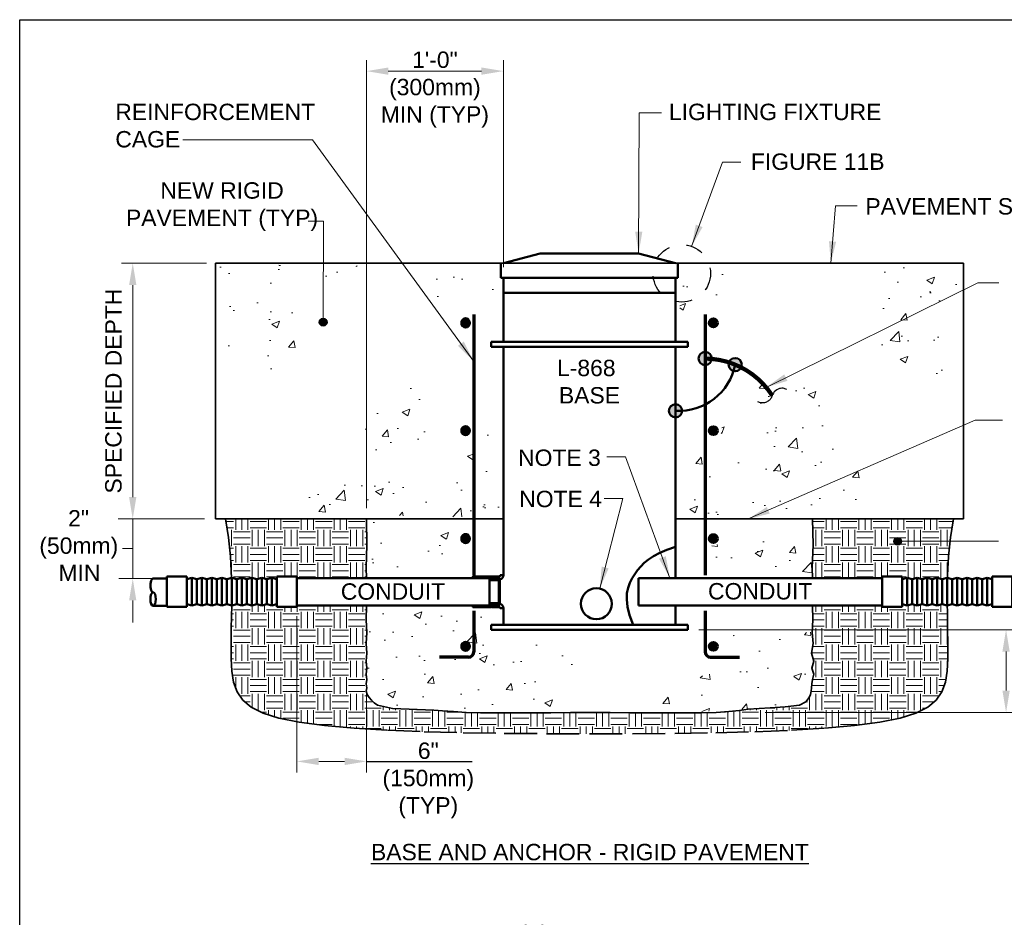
# Model space of a CAD drawing. Header units: inches. Extents: x 0 to 21.2, y 0 to 11.
# Tile 2 of 4: x 0 to 5.6, y 5.9 to 11. Entities that reach past the tile are written whole.
import ezdxf
from ezdxf.enums import TextEntityAlignment as Align

# ---------------------------------------------------------------- set-up
doc = ezdxf.new("R2010")
doc.units = ezdxf.units.IN
doc.header["$LTSCALE"] = 0.375
doc.header["$MEASUREMENT"] = 0
doc.header["$PDMODE"] = 3
doc.header["$PDSIZE"] = 2
doc.linetypes.add('DASHED', pattern=[0.75, 0.5, -0.25])
doc.linetypes.add('HIDDEN2', pattern=[0.1875, 0.125, -0.0625])
doc.layers.get('0').update_dxf_attribs({"linetype": 'CONTINUOUS', "lineweight": 35})
doc.layers.get('DEFPOINTS').update_dxf_attribs({"linetype": 'CONTINUOUS', "lineweight": 35})
for name, color, linetype, lineweight in [('C-GRAD-EXST', 6, 'DASHED', 35), ('E-AFLD-CIRC-SERS', 203, 'CONTINUOUS', 50), ('E-AFLD-LITE-RUNW', 203, 'CONTINUOUS', 50), ('E-GRND-EQUI', 83, 'CONTINUOUS', 50), ('E-POWR-CNDT', 83, 'CONTINUOUS', 50), ('G-ANNO-PATT', 252, 'CONTINUOUS', 18), ('P-STRM-PIPE', 163, 'STRAF', 50), ('S-REIN-RBAR', 5, 'CONTINUOUS', 70), ('S-SLAB-EDGE', 41, 'CONTINUOUS', 35)]:
    doc.layers.add(name, color=color, linetype=linetype, lineweight=lineweight)
for name, color, linetype in [('E-DETL-GRPH', 7, 'CONTINUOUS'), ('G-ANNO-DIMS', 7, 'CONTINUOUS'), ('G-ANNO-TEXT', 7, 'CONTINUOUS'), ('G-ANNO-TTLB', 7, 'CONTINUOUS'), ('S-ANNO-TEXT', 7, 'CONTINUOUS')]:
    doc.layers.add(name, color=color, linetype=linetype)
doc.styles.add('01-E-BLDG-1_1', font='arial.ttf', dxfattribs={"height": 0.09375})
doc.styles.add('Arial', font='arial.ttf')
doc.linetypes.add('STRAF', pattern='A,1.25,-0.25,["SD",Arial,S=0.125,R=0,X=-0.1,Y=-0.06],-0.25', length=1.75)
doc.dimstyles.new('01-E-BLDG-1_1', dxfattribs={"dimtxt": 0.09375, "dimasz": 0.125, "dimexe": 0.0625, "dimexo": 0.0625, "dimgap": 0.0625, "dimtad": 1, "dimdec": 4, "dimzin": 3, "dimdsep": 46, "dimlunit": 4, "dimtxsty": '01-E-BLDG-1_1', "dimcen": 0.0625, "dimclrd": 1, "dimclre": 1, "dimclrt": 256, "dimazin": 0, "dimtfac": 1, "dimtdec": 4, "dimtmove": 1, "dimatfit": 3, "dimfxl": 1, "dimfrac": 2, "dimtolj": 1, "dimtzin": 3, "dimlwd": 0, "dimlwe": 0, "dimarcsym": 0})
pattern_1 = [(0, (-0.93312, 0.22027), (0.09375, 0.09375), [0.09375, -0.09375]), (0, (-0.93312, 0.25543), (0.09375, 0.09375), [0.09375, -0.09375]), (0, (-0.93312, 0.29058), (0.09375, 0.09375), [0.09375, -0.09375]), (90, (-0.9214, 0.3023), (-0.09375, 0.09375), [0.09375, -0.09375]), (90, (-0.886245, 0.3023), (-0.09375, 0.09375), [0.09375, -0.09375]), (90, (-0.85109, 0.3023), (-0.09375, 0.09375), [0.09375, -0.09375])]
pattern_2 = [(50, (0.133, 0), (0.448288, -0.03922), [0.046875, -0.515625]), (355, (0.133, 0), (-0.08672, 0.47012), [0.0375, -0.4125]), (100.4514, (0.17037, -0.00327), (0.361568, 0.4309), [0.039838, -0.438214]), (46.184, (0.133, 0.125), (0.667026, -0.10345), [0.070312, -0.773438]), (96.6356, (0.1886, 0.1164), (0.584164, 0.608824), [0.059756, -0.65732]), (351.184, (0.133, 0.125), (0.584164, 0.608824), [0.05625, -0.61875]), (21, (0.1955, 0.09375), (0.373067, -0.251637), [0.046875, -0.515625]), (326, (0.1955, 0.09375), (0.152072, 0.453219), [0.0375, -0.4125]), (71.4514, (0.2266, 0.0728), (0.525139, 0.201582), [0.039838, -0.438214]), (37.5, (0.13301, 0), (0.0076, 0.2080587), [0, -0.4075, 0, -0.41875, 0, -0.4140625]), (7.5, (0.13301, 0), (0.1644185, 0.2465073), [0, -0.23875, 0, -0.398125, 0, -0.1578125]), (327.5, (-0.00636, 4e-12), (0.333639, -0.0140968), [0, -0.15625, 0, -0.4875, 0, -0.646875]), (317.5, (-0.06886, 6e-12), (0.364491, 0.062566), [0, -0.203125, 0, -0.32375, 0, -0.459375])]

# ---------------------------------------------------------------- blocks, each defined once
blk = doc.blocks.new('*D1')
at = {"layer": 'DEFPOINTS', "color": 0, "transparency": 16777216}
for p in [(0.6463, 9.6076), (0.6463, 8.1451), (0.6463, 8.1451)]:
    blk.add_point(p, dxfattribs=at)
at = {"layer": 'G-ANNO-DIMS', "color": 1, "lineweight": 0, "transparency": 16777216}
blk.add_line((0.6463, 9.4826), (0.6463, 8.2701), dxfattribs=at)
at = {"layer": 'G-ANNO-DIMS', "color": 1, "transparency": 16777216}
for points in [[(0.6255, 9.4826), (0.6671, 9.4826), (0.6463, 9.6076)], [(0.6255, 8.2701), (0.6671, 8.2701), (0.6463, 8.1451)]]:
    blk.add_solid(points, dxfattribs=at)
at = {"layer": 'G-ANNO-DIMS', "transparency": 16777216, "insert": (0.5369, 8.8763), "char_height": 0.09375, "attachment_point": 5, "rotation": 90, "style": '01-E-BLDG-1_1'}
blk.add_mtext('\\A1;   ', dxfattribs=at)
blk = doc.blocks.new('*D2')
at = {"layer": 'DEFPOINTS', "color": 0, "transparency": 16777216}
for p in [(3.8198, 7.5122), (4.1991, 7.0388), (5.639, 7.0388)]:
    blk.add_point(p, dxfattribs=at)
at = {"layer": 'G-ANNO-DIMS', "color": 1, "lineweight": 0, "transparency": 16777216}
for p, q in [((3.8823, 7.5122), (5.7015, 7.5122)), ((5.639, 7.3872), (5.639, 7.1638)), ((4.2616, 7.0388), (5.7015, 7.0388))]:
    blk.add_line(p, q, dxfattribs=at)
at = {"layer": 'G-ANNO-DIMS', "color": 1, "transparency": 16777216}
for points in [[(5.6181, 7.3872), (5.6598, 7.3872), (5.639, 7.5122)], [(5.6181, 7.1638), (5.6598, 7.1638), (5.639, 7.0388)]]:
    blk.add_solid(points, dxfattribs=at)
at = {"layer": 'G-ANNO-DIMS', "transparency": 16777216, "insert": (5.5296, 7.2755), "char_height": 0.09375, "attachment_point": 5, "rotation": 90, "style": '01-E-BLDG-1_1'}
blk.add_mtext('\\A1;  ', dxfattribs=at)
blk = doc.blocks.new('*D3')
at = {"layer": 'DEFPOINTS', "color": 0, "transparency": 16777216}
for p in [(0.6463, 8.1451), (0.6463, 8.1451), (0.6463, 7.8042)]:
    blk.add_point(p, dxfattribs=at)
at = {"layer": 'G-ANNO-DIMS', "color": 1, "lineweight": 0, "transparency": 16777216}
for p, q in [((0.6463, 8.2701), (0.6463, 8.3951)), ((0.6463, 7.8042), (0.6463, 8.1451)), ((0.6463, 7.6792), (0.6463, 7.5542))]:
    blk.add_line(p, q, dxfattribs=at)
at = {"layer": 'G-ANNO-DIMS', "color": 1, "transparency": 16777216}
for points in [[(0.6255, 8.2701), (0.6671, 8.2701), (0.6463, 8.1451)], [(0.6255, 7.6792), (0.6671, 7.6792), (0.6463, 7.8042)]]:
    blk.add_solid(points, dxfattribs=at)
at = {"layer": 'G-ANNO-DIMS', "transparency": 16777216, "insert": (0.5369, 7.9746), "char_height": 0.09375, "attachment_point": 5, "rotation": 90, "style": '01-E-BLDG-1_1'}
blk.add_mtext('\\A1;  ', dxfattribs=at)
blk = doc.blocks.new('G-TSQIG')
at = {"color": 0, "linetype": 'ByBlock', "lineweight": -2}
blk.add_spline([(0.0118, 0.0893), (-0.0035, 0.0751), (-0.0147, 0.0481), (-0.009, 0.0131), (0, 0), (0.0112, -0.0179), (0.0152, -0.0359), (0.0121, -0.059), (0.0042, -0.0741), (-0.0118, -0.0893)], degree=3, dxfattribs=at)
blk = doc.blocks.new('G-TDT1')
at = {"linetype": 'ByBlock', "lineweight": -2}
h = blk.add_hatch(color=256, dxfattribs=at)
edge = h.paths.add_edge_path()
edge.add_arc((0, 0), 0.0222, 0, 360)
at = {"color": 0, "linetype": 'ByBlock', "lineweight": -2}
blk.add_circle((0, 0), 0.0222, dxfattribs=at)
blk = doc.blocks.new('*D12')
at = {"layer": 'DEFPOINTS', "color": 0, "transparency": 16777216}
for p in [(1.9824, 10.7059), (2.765, 9.5232), (1.9824, 8.1451)]:
    blk.add_point(p, dxfattribs=at)
at = {"layer": 'G-ANNO-DIMS', "color": 1, "lineweight": 0, "transparency": 16777216}
for p, q in [((1.9824, 8.2076), (1.9824, 10.7684)), ((2.765, 9.5857), (2.765, 10.7684)), ((2.64, 10.7059), (2.1074, 10.7059))]:
    blk.add_line(p, q, dxfattribs=at)
at = {"layer": 'G-ANNO-DIMS', "color": 1, "transparency": 16777216}
for points in [[(2.1074, 10.7267), (2.1074, 10.685), (1.9824, 10.7059)], [(2.64, 10.7267), (2.64, 10.685), (2.765, 10.7059)]]:
    blk.add_solid(points, dxfattribs=at)
at = {"layer": 'G-ANNO-DIMS', "transparency": 16777216, "insert": (2.3737, 10.6007), "char_height": 0.09375, "attachment_point": 5, "style": '01-E-BLDG-1_1'}
blk.add_mtext('\\A1;1\'-0"\\P(300mm)\\PMIN (TYP)', dxfattribs=at)
blk = doc.blocks.new('*D14')
at = {"layer": 'DEFPOINTS', "color": 0, "transparency": 16777216}
for p in [(1.5843, 7.6513), (1.9824, 7.6513), (1.5843, 6.759)]:
    blk.add_point(p, dxfattribs=at)
at = {"layer": 'G-ANNO-DIMS', "color": 1, "lineweight": 0, "transparency": 16777216}
for p, q in [((1.5843, 7.5888), (1.5843, 6.6965)), ((1.9824, 7.5888), (1.9824, 6.6965)), ((1.8574, 6.759), (1.7093, 6.759))]:
    blk.add_line(p, q, dxfattribs=at)
at = {"layer": 'G-ANNO-DIMS', "color": 1, "transparency": 16777216}
for points in [[(1.7093, 6.7798), (1.7093, 6.7381), (1.5843, 6.759)], [(1.8574, 6.7798), (1.8574, 6.7381), (1.9824, 6.759)]]:
    blk.add_solid(points, dxfattribs=at)
at = {"layer": 'G-ANNO-DIMS', "transparency": 16777216, "insert": (2.3359, 6.65), "char_height": 0.09375, "attachment_point": 5, "style": '01-E-BLDG-1_1'}
blk.add_mtext('\\A1;6"\\P(150mm)\\P(TYP)', dxfattribs=at)
blk = doc.blocks.new('G-DBRK')
at = {"color": 0, "linetype": 'ByBlock', "lineweight": -2}
blk.add_ellipse((0, -0.25), major_axis=(0, -0.25), ratio=0.4, dxfattribs=at)
blk.add_ellipse((0, -0.75), major_axis=(0, -0.25), ratio=0.4, start_param=0, end_param=3.141593, dxfattribs=at)
blk = doc.blocks.new('A$C39311B55')
at = {"layer": 'E-POWR-CNDT', "color": 0, "linetype": 'ByBlock', "lineweight": -2}
for p, q in [((0.268, 0.202), (0, 0.202)), ((0, 0.202), (0, -0.202)), ((0.268, 0.202), (0.268, -0.202)), ((0.335, 0.185), (0.268, 0.168)), ((0.335, 0.185), (0.335, -0.185)), ((0.403, 0.168), (0.335, 0.185)), ((0.47, 0.185), (0.403, 0.168)), ((0.403, 0.168), (0.403, -0.168)), ((0.47, 0.185), (0.47, -0.185)), ((0.537, 0.168), (0.47, 0.185)), ((0.604, 0.185), (0.537, 0.168)), ((0.537, 0.168), (0.537, -0.168)), ((0.604, 0.185), (0.604, -0.185)), ((0.672, 0.168), (0.604, 0.185)), ((0.739, 0.185), (0.672, 0.168)), ((0.672, 0.168), (0.672, -0.168)), ((0.739, 0.185), (0.739, -0.185)), ((0.806, 0.168), (0.739, 0.185)), ((0.874, 0.185), (0.806, 0.168)), ((0.806, 0.168), (0.806, -0.168)), ((0.874, 0.185), (0.874, -0.185)), ((0.941, 0.168), (0.874, 0.185)), ((1.008, 0.185), (0.941, 0.168)), ((0.941, 0.168), (0.941, -0.168)), ((1.008, 0.185), (1.008, -0.185)), ((1.075, 0.168), (1.008, 0.185)), ((1.143, 0.185), (1.075, 0.168)), ((1.075, 0.168), (1.075, -0.168)), ((1.143, 0.185), (1.143, -0.185)), ((1.21, 0.168), (1.143, 0.185)), ((1.277, 0.185), (1.21, 0.168)), ((1.21, 0.168), (1.21, -0.168)), ((1.277, 0.185), (1.277, -0.185)), ((1.344, 0.168), (1.277, 0.185)), ((1.412, 0.185), (1.344, 0.168)), ((1.344, 0.168), (1.344, -0.168)), ((1.412, 0.185), (1.412, -0.185)), ((1.479, 0.168), (1.412, 0.185)), ((1.479, 0.202), (1.479, -0.168)), ((1.748, 0.202), (1.479, 0.202)), ((1.479, 0.168), (1.479, -0.168)), ((1.748, 0.202), (1.748, -0.202)), ((1.748, 0.176), (1.748, -0.192)), ((1.932, 0.176), (1.748, 0.176)), ((0.268, -0.202), (0, -0.202)), ((0.335, -0.185), (0.268, -0.168)), ((0.403, -0.168), (0.335, -0.185)), ((0.47, -0.185), (0.403, -0.168)), ((0.537, -0.168), (0.47, -0.185)), ((0.604, -0.185), (0.537, -0.168)), ((0.672, -0.168), (0.604, -0.185)), ((0.739, -0.185), (0.672, -0.168)), ((0.806, -0.168), (0.739, -0.185)), ((0.874, -0.185), (0.806, -0.168)), ((0.941, -0.168), (0.874, -0.185)), ((1.008, -0.185), (0.941, -0.168)), ((1.075, -0.168), (1.008, -0.185)), ((1.143, -0.185), (1.075, -0.168)), ((1.21, -0.168), (1.143, -0.185)), ((1.277, -0.185), (1.21, -0.168)), ((1.344, -0.168), (1.277, -0.185)), ((1.412, -0.185), (1.344, -0.168)), ((1.479, -0.168), (1.412, -0.185)), ((1.479, -0.168), (1.479, -0.202)), ((1.748, -0.202), (1.479, -0.202)), ((1.748, -0.192), (1.932, -0.192))]:
    blk.add_line(p, q, dxfattribs=at)
at = {"layer": 'E-POWR-CNDT', "color": 0, "linetype": 'ByBlock', "lineweight": -2, "xscale": -0.3673828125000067, "yscale": 0.3673828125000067, "zscale": 0.3673828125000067, "rotation": 180}
blk.add_blockref('G-DBRK', (1.932, -0.192), dxfattribs=at)
blk = doc.blocks.new('G-TDT2')
at = {"linetype": 'ByBlock', "lineweight": -2}
h = blk.add_hatch(color=256, dxfattribs=at)
edge = h.paths.add_edge_path()
edge.add_arc((0, 0), 0.0444, 0, 360)
at = {"color": 0, "linetype": 'ByBlock', "lineweight": -2}
blk.add_circle((0, 0), 0.0444, dxfattribs=at)
blk = doc.blocks.new('*D17')
at = {"layer": 'DEFPOINTS', "color": 0, "transparency": 16777216}
for p in [(2.615, 5.6979), (2.615, 5.0232), (3.8525, 5.0232)]:
    blk.add_point(p, dxfattribs=at)
at = {"layer": 'G-ANNO-DIMS', "color": 1, "lineweight": 0, "transparency": 16777216}
for p, q in [((2.615, 5.0857), (2.615, 5.7604)), ((3.8525, 5.0857), (3.8525, 5.7604)), ((3.7275, 5.6979), (2.74, 5.6979))]:
    blk.add_line(p, q, dxfattribs=at)
at = {"layer": 'G-ANNO-DIMS', "color": 1, "transparency": 16777216}
for points in [[(2.74, 5.7187), (2.74, 5.6771), (2.615, 5.6979)], [(3.7275, 5.7187), (3.7275, 5.6771), (3.8525, 5.6979)]]:
    blk.add_solid(points, dxfattribs=at)
at = {"layer": 'G-ANNO-DIMS', "transparency": 16777216, "insert": (3.2337, 5.6979), "char_height": 0.09375, "attachment_point": 5, "style": '01-E-BLDG-1_1'}
blk.add_mtext('\\A1;CORE DRILL\\PTHIS SPACE', dxfattribs=at)

msp = doc.modelspace()

# ---------------------------------------------------------------- hatches: boundary and pattern name
at = {"layer": 'G-ANNO-PATT'}
h = msp.add_hatch(dxfattribs=at)
h.set_pattern_fill('AR-CONC', color=256, scale=0.0625, angle=720, style=0)
h.set_pattern_definition(pattern_2)
h.paths.add_polyline_path([(1.13132, 9.59832), (1.93274, 9.59188), (1.59112, 9.45443), (1.61905, 9.13656), (1.40634, 8.95401), (1.13562, 8.93897)])
h = msp.add_hatch(dxfattribs=at)
h.set_pattern_fill('AR-CONC', color=256, scale=0.0625, angle=720, style=0)
h.set_pattern_definition(pattern_2)
h.paths.add_polyline_path([(2.38394, 9.59403), (2.73201, 9.58973), (2.74275, 9.46731), (2.73845, 9.201), (2.66755, 9.40503), (2.38394, 9.39214)])
h = msp.add_hatch(dxfattribs=at)
h.set_pattern_fill('AR-CONC', color=256, scale=0.0625, angle=720, style=0)
h.set_pattern_definition(pattern_2)
h.paths.add_polyline_path([(4.13074, 9.59403), (3.78267, 9.58973), (3.77193, 9.46731), (3.77623, 9.201), (3.84713, 9.40503), (4.13074, 9.39214)])
h = msp.add_hatch(dxfattribs=at)
h.set_pattern_fill('AR-CONC', color=256, scale=0.0625, angle=720, style=0)
h.set_pattern_definition(pattern_2)
h.paths.add_polyline_path([(5.38336, 9.59832), (4.58194, 9.59188), (4.92356, 9.45443), (4.89563, 9.13656), (5.10834, 8.95401), (5.37906, 8.93897)])
h = msp.add_hatch(dxfattribs=at)
h.set_pattern_fill('AR-CONC', color=256, scale=0.0625, angle=720, style=0)
h.set_pattern_definition(pattern_2)
h.paths.add_polyline_path([(2.34527, 8.90246), (2.34097, 8.1615), (1.72003, 8.17224), (1.58897, 8.35265), (1.90051, 8.57171), (1.93059, 8.8681), (2.15189, 8.94971)])
h = msp.add_hatch(dxfattribs=at)
h.set_pattern_fill('AR-CONC', color=256, scale=0.0625, angle=720, style=0)
h.set_pattern_definition(pattern_2)
h.paths.add_polyline_path([(4.16942, 8.90246), (4.17371, 8.1615), (4.79465, 8.17224), (4.92571, 8.35265), (4.61417, 8.57171), (4.58409, 8.8681), (4.36279, 8.94971)])
h = msp.add_hatch(dxfattribs=at)
h.set_pattern_fill('AR-CONC', color=256, scale=0.0625, angle=720, style=0)
h.set_pattern_definition(pattern_2)
h.paths.add_polyline_path([(2.38394, 8.82729), (2.38394, 8.15506), (2.7449, 8.1615), (2.72127, 8.66621), (2.52145, 8.52876), (2.47633, 8.83374)])
h = msp.add_hatch(dxfattribs=at)
h.set_pattern_fill('AR-CONC', color=256, scale=0.0625, angle=720, style=0)
h.set_pattern_definition(pattern_2)
h.paths.add_polyline_path([(4.13074, 8.82729), (4.13074, 8.15506), (3.76978, 8.1615), (3.79342, 8.66621), (3.99323, 8.52876), (4.03835, 8.83374)])
h = msp.add_hatch(dxfattribs=at)
h.set_pattern_fill('EARTH', color=256, scale=0.375)
h.set_pattern_definition(pattern_1)
h.paths.add_polyline_path([(1.21065, 7.80758), (1.2128, 7.80811), (1.2128, 7.80758), (1.44163, 7.80811), (1.47023, 7.80096), (1.47023, 7.81527), (1.5843, 7.81527), (1.5843, 7.80758), (1.98238, 7.80758), (1.98137, 7.86613), (1.98437, 7.99363), (1.98238, 8.14508), (1.17609, 8.14508), (1.19346, 8.03855), (1.20429, 7.93092), (1.20996, 7.82373), (1.21024, 7.80758)])
h = msp.add_hatch(dxfattribs=at)
h.set_pattern_fill('AR-CONC', color=256, scale=0.0625, angle=720, style=0)
h.set_pattern_definition(pattern_2)
h.paths.add_polyline_path([(1.98238, 8.14508), (2.57107, 8.12989), (2.46745, 7.98316), (2.5538, 7.81701), (1.98238, 7.80758), (1.98444, 7.99645)])
h = msp.add_hatch(dxfattribs=at)
h.set_pattern_fill('AR-CONC', color=256, scale=0.0625, angle=720, style=0)
h.set_pattern_definition(pattern_2)
h.paths.add_polyline_path([(3.92236, 8.12773), (4.5323, 8.14508), (4.53555, 7.97618), (4.53063, 7.86613), (4.5323, 7.80758), (3.93845, 7.81917), (3.94376, 7.988), (4.05404, 8.01768)])
h = msp.add_hatch(dxfattribs=at)
h.set_pattern_fill('EARTH', color=256, scale=0.375)
h.set_pattern_definition(pattern_1)
h.paths.add_polyline_path([(4.5323, 8.14508), (4.53627, 8.00348), (4.53063, 7.86613), (4.5323, 7.80758), (4.93038, 7.80758), (4.93038, 7.81527), (5.04445, 7.81527), (5.07305, 7.80811), (5.30189, 7.80811), (5.30473, 7.80758), (5.31039, 7.93092), (5.32122, 8.03855), (5.33859, 8.14508)])
h = msp.add_hatch(dxfattribs=at)
h.set_pattern_fill('EARTH', color=256, scale=0.375)
h.set_pattern_definition(pattern_1)
h.paths.add_polyline_path([(5.27208, 7.15671), (5.29179, 7.21197), (5.30194, 7.27558), (5.30578, 7.3482), (5.30623, 7.43012), (5.30497, 7.52018), (5.30339, 7.61682), (5.30327, 7.65133), (5.04445, 7.65133), (5.04445, 7.64364), (4.93038, 7.64364), (4.93038, 7.65133), (4.5323, 7.65133), (4.53328, 7.55665), (4.53009, 7.49546), (4.53608, 7.43266), (4.52696, 7.37867), (4.54051, 7.33207), (4.52868, 7.29192), (4.53925, 7.25742), (4.5323, 7.22779), (4.52691, 7.18575), (4.52314, 7.15103), (4.51421, 7.12484), (4.49501, 7.09966), (4.45872, 7.08099), (4.41709, 7.07633), (4.37545, 7.07167), (4.3333, 7.06817), (4.22794, 7.06146), (4.16474, 7.05824), (4.11505, 7.04986), (4.05422, 7.04351), (3.98153, 7.03928), (3.89814, 7.03685), (3.80562, 7.03585), (3.70558, 7.0359), (3.59961, 7.0366), (3.4893, 7.03758), (3.37624, 7.03845), (3.26203, 7.03883), (3.14822, 7.03845), (3.03622, 7.03758), (2.92741, 7.0366), (2.82316, 7.0359), (2.72484, 7.03585), (2.63383, 7.03685), (2.5515, 7.03928), (2.47922, 7.04351), (2.41797, 7.04729), (2.36716, 7.05123), (2.32507, 7.05323), (2.13126, 7.06244), (2.04466, 7.08043), (2.01827, 7.10134), (1.99767, 7.12484), (1.98663, 7.14195), (1.98095, 7.1601), (1.98445, 7.17993), (1.98083, 7.20223), (1.98442, 7.22779), (1.98078, 7.25742), (1.98504, 7.29192), (1.98037, 7.33207), (1.985, 7.37867), (1.98138, 7.45011), (1.98471, 7.49546), (1.98005, 7.57581), (1.98238, 7.65133), (1.5843, 7.65133), (1.5843, 7.64364), (1.47023, 7.64364), (1.44163, 7.65079), (1.21186, 7.65133), (1.2114, 7.63719), (1.21129, 7.61682), (1.20971, 7.52018), (1.20845, 7.43012), (1.2089, 7.3482), (1.21274, 7.27558), (1.22289, 7.21197), (1.2426, 7.15671), (1.27511, 7.10914), (1.32366, 7.0686), (1.3915, 7.03443), (1.48185, 7.00598), (1.59797, 6.98258), (1.74194, 6.96361), (1.9113, 6.94859), (2.1024, 6.93709), (2.31164, 6.92867), (2.53537, 6.92289), (2.76999, 6.9193), (3.01185, 6.91747), (3.25734, 6.91695), (3.50283, 6.91747), (3.74469, 6.9193), (3.97931, 6.92289), (4.20304, 6.92867), (4.41228, 6.93709), (4.60339, 6.94859), (4.77274, 6.96361), (4.91672, 6.98258), (5.03283, 7.00598), (5.12319, 7.03443), (5.19102, 7.0686), (5.23957, 7.10914)])
h = msp.add_hatch(dxfattribs=at)
h.set_pattern_fill('AR-CONC', color=256, scale=0.0625, angle=720, style=0)
h.set_pattern_definition(pattern_2)
h.paths.add_polyline_path([(1.98238, 7.65133), (1.98445, 7.17993), (2.04466, 7.08043), (2.35832, 7.05165), (2.64878, 7.05532), (3.03622, 7.03758), (3.19922, 7.25384), (3.20786, 7.48472), (2.66173, 7.48472), (2.66821, 7.63792)])
h = msp.add_hatch(dxfattribs=at)
h.set_pattern_fill('AR-CONC', color=256, scale=0.0625, angle=720, style=0)
h.set_pattern_definition(pattern_2)
h.paths.add_polyline_path([(4.52474, 7.49784), (4.49501, 7.09966), (4.22248, 7.06118), (3.7556, 7.03587), (3.56673, 7.16537), (4.02166, 7.27757), (4.04324, 7.47821)])

# ---------------------------------------------------------------- linework, layer by layer
at = {"layer": 'C-GRAD-EXST'}
for points in [[(1.17609, 8.14508), (1.19346, 8.03855), (1.20429, 7.93092), (1.21081, 7.80762)], [(5.30444, 7.80758), (5.30473, 7.82373), (5.31039, 7.93092), (5.32122, 8.03855), (5.33859, 8.14508)], [(1.21186, 7.65133), (1.20971, 7.52018), (1.20845, 7.43012), (1.2089, 7.3482), (1.21274, 7.27558), (1.22289, 7.21197), (1.2426, 7.15671), (1.27511, 7.10914), (1.32366, 7.0686), (1.3915, 7.03443), (1.48185, 7.00598), (1.59797, 6.98258), (1.74194, 6.96361), (1.9113, 6.94859), (2.1024, 6.93709), (2.31164, 6.92867), (2.53537, 6.92289), (2.76999, 6.9193), (3.01185, 6.91747), (3.25734, 6.91695), (3.50283, 6.91747), (3.74469, 6.9193), (3.97931, 6.92289), (4.20304, 6.92867), (4.41228, 6.93709), (4.60339, 6.94859), (4.77274, 6.96361), (4.91672, 6.98258), (5.03283, 7.00598), (5.12319, 7.03443), (5.19102, 7.0686), (5.23957, 7.10914), (5.27208, 7.15671), (5.29179, 7.21197), (5.30194, 7.27558), (5.30578, 7.3482), (5.30623, 7.43012), (5.30497, 7.52018), (5.30339, 7.61682), (5.30283, 7.65133)]]:
    msp.add_lwpolyline(points, dxfattribs=at)
at = {"layer": 'E-AFLD-CIRC-SERS'}
for p, q in [((1.5843, 7.80758), (2.68603, 7.80758)), ((3.53859, 7.80758), (3.53859, 7.65133)), ((3.53859, 7.80758), (4.93038, 7.80758)), ((1.5843, 7.65133), (2.68603, 7.65133)), ((4.93038, 7.65133), (3.53859, 7.65133))]:
    msp.add_line(p, q, dxfattribs=at)
at = {"layer": 'E-AFLD-LITE-RUNW'}
for p, q in [((2.97609, 9.66383), (2.76504, 9.60758)), ((2.97609, 9.66383), (3.53859, 9.66383)), ((3.53859, 9.66383), (3.74964, 9.60758)), ((2.75154, 9.60758), (2.75154, 9.5232)), ((3.76314, 9.60758), (3.76314, 9.5232)), ((2.75154, 9.5232), (3.76314, 9.5232)), ((2.76504, 9.5232), (2.76504, 9.15758)), ((3.74964, 9.5232), (3.74964, 9.15758)), ((2.76504, 9.43883), (3.74964, 9.43883)), ((2.69484, 9.15758), (3.81984, 9.15758)), ((2.69484, 9.15758), (2.69484, 9.12945)), ((2.69484, 9.12945), (3.81984, 9.12945)), ((2.76504, 9.12945), (2.76504, 7.82366)), ((3.74964, 9.12945), (3.74964, 7.80758)), ((3.81984, 9.15758), (3.81984, 9.12945)), ((2.68603, 7.79489), (2.68603, 7.66324)), ((2.73834, 7.65279), (2.73834, 7.79489)), ((2.74007, 7.80782), (2.74007, 7.6503)), ((2.7458, 7.79959), (2.7458, 7.65853)), ((2.74754, 7.82366), (2.75472, 7.82366)), ((2.74754, 7.63446), (2.75472, 7.63446)), ((2.76504, 7.63446), (2.76504, 7.54028)), ((3.74964, 7.65133), (3.74964, 7.54028)), ((2.69484, 7.54028), (3.81984, 7.54028)), ((2.69484, 7.54028), (2.69484, 7.51215)), ((2.69484, 7.51215), (3.81984, 7.51215)), ((3.81984, 7.54028), (3.81984, 7.51215))]:
    msp.add_line(p, q, dxfattribs=at)
msp.add_lwpolyline([(3.74964, 7.98566), (3.70032, 7.96879), (3.65876, 7.95127), (3.62396, 7.93305), (3.59491, 7.91408), (3.57063, 7.89431), (3.5501, 7.87369), (3.53231, 7.85217), (3.51628, 7.82969), (3.50133, 7.80608), (3.48819, 7.7806), (3.47792, 7.75239), (3.4716, 7.7206), (3.47027, 7.68435), (3.47501, 7.64279), (3.48688, 7.59505), (3.50694, 7.54028)], dxfattribs=at)
at = {"layer": 'E-AFLD-LITE-RUNW', "flags": 128}
for points in [[(2.69998, 7.79959), (2.70571, 7.80782), (2.71144, 7.79959), (2.71716, 7.80782), (2.72289, 7.79959), (2.72862, 7.80782), (2.73435, 7.79959), (2.73834, 7.80533), (2.73834, 7.79489), (2.68603, 7.79489), (2.68603, 7.80782), (2.59146, 7.80782), (2.59146, 7.81649), (2.69426, 7.81649), (2.69426, 7.80782)], [(2.69998, 7.65853), (2.70571, 7.6503), (2.71144, 7.65853), (2.71716, 7.6503), (2.72289, 7.65853), (2.72862, 7.6503), (2.73435, 7.65853), (2.73834, 7.65279), (2.73834, 7.66324), (2.68603, 7.66324), (2.68603, 7.6503), (2.59146, 7.6503), (2.59146, 7.64164), (2.69426, 7.64164), (2.69426, 7.6503)]]:
    msp.add_lwpolyline(points, close=True, dxfattribs=at)
at = {"layer": 'E-AFLD-LITE-RUNW'}
for points in [[(2.75472, 7.82366), (2.74754, 7.82366), (2.76504, 7.82366, -0.3506098), (2.7458, 7.79959), (2.74007, 7.80782), (2.73435, 7.79959), (2.72862, 7.80782), (2.72289, 7.79959), (2.71716, 7.80782), (2.71144, 7.79959), (2.70571, 7.80782), (2.69998, 7.79959), (2.69712, 7.80371), (2.69712, 7.81649), (2.74037, 7.81649, 0.4142136), (2.74754, 7.82366)], [(2.75472, 7.63446), (2.74754, 7.63446), (2.76504, 7.63446, 0.3506098), (2.7458, 7.65853), (2.74007, 7.6503), (2.73435, 7.65853), (2.72862, 7.6503), (2.72289, 7.65853), (2.71716, 7.6503), (2.71144, 7.65853), (2.70571, 7.6503), (2.69998, 7.65853), (2.69712, 7.65442), (2.69712, 7.64164), (2.74037, 7.64164, -0.4142136), (2.74754, 7.63446)]]:
    msp.add_lwpolyline(points, format="xyb", dxfattribs=at)
at = {"layer": 'E-DETL-GRPH', "linetype": 'HIDDEN2'}
msp.add_circle((3.7851, 9.5497), 0.16421, dxfattribs=at)
at = {"layer": 'E-GRND-EQUI', "linetype": 'Continuous', "const_width": 0.024, "flags": 128}
msp.add_lwpolyline([(4.30208, 8.8507, 0.2536292), (3.91883, 9.0624)], format="xyb", dxfattribs=at)
at = {"layer": 'E-GRND-EQUI', "linetype": 'Continuous'}
msp.add_arc((3.76899, 9.09041), 0.32738, 266.61223, 348.96152, dxfattribs=at)
at = {"layer": 'G-ANNO-DIMS', "color": 1, "lineweight": 0}
for p, q in [((0.58271, 9.60758), (1.06778, 9.60758)), ((1.05628, 8.14508), (0.56315, 8.14508)), ((0.64629, 7.97633), (0.58762, 7.97633)), ((0.76242, 7.8042), (0.56621, 7.8042))]:
    msp.add_line(p, q, dxfattribs=at)
at = {"layer": 'G-ANNO-DIMS', "color": 1}
msp.add_line((1.98238, 6.75897), (2.58645, 6.75897), dxfattribs=at)
at = {"layer": 'G-ANNO-TTLB'}
msp.add_lwpolyline([(8.5, 0), (0, 0), (0, 11), (8.5, 11)], close=True, dxfattribs=at)
at = {"layer": 'P-STRM-PIPE'}
msp.add_circle((3.29685, 7.6605), 0.08854, dxfattribs=at)
at = {"layer": 'S-REIN-RBAR'}
for p, q in [((2.59585, 9.31411), (2.59585, 7.82333)), ((3.91883, 9.31411), (3.91883, 7.82333)), ((2.59585, 7.62086), (2.59585, 7.3853)), ((3.91883, 7.62086), (3.91883, 7.3853)), ((2.56585, 7.3553), (2.39965, 7.3553)), ((3.94883, 7.3553), (4.11503, 7.3553))]:
    msp.add_line(p, q, dxfattribs=at)
for centre, start, end in [((2.56585, 7.3853), 270, 0), ((3.94883, 7.3853), 180, 270)]:
    msp.add_arc(centre, 0.03, start, end, dxfattribs=at)
at = {"layer": 'S-SLAB-EDGE'}
for p, q in [((1.11984, 9.60758), (5.39484, 9.60758)), ((1.11984, 9.60758), (1.11984, 8.14508)), ((5.39484, 9.60758), (5.39484, 8.14508)), ((1.11984, 8.14508), (2.76504, 8.14508)), ((3.74964, 8.14508), (5.39484, 8.14508))]:
    msp.add_line(p, q, dxfattribs=at)
for points in [[(1.98238, 8.14508), (1.98444, 7.9965), (1.98137, 7.86613), (1.98238, 7.80758)], [(4.5323, 7.80758), (4.53063, 7.86613), (4.53646, 7.9965), (4.5323, 8.14508)], [(1.98238, 7.65133), (1.97982, 7.56864), (1.98471, 7.49546), (1.9801, 7.43266), (1.985, 7.37867), (1.98037, 7.33207), (1.98504, 7.29192), (1.98078, 7.25742), (1.98442, 7.22779), (1.98083, 7.20223), (1.98445, 7.17993), (1.98095, 7.1601), (1.98663, 7.14195), (1.99767, 7.12484), (2.01032, 7.10877), (2.02621, 7.09391), (2.04466, 7.08043), (2.13126, 7.06244), (2.36716, 7.05123), (2.41797, 7.04729), (2.47922, 7.04351), (2.5515, 7.03928), (2.63383, 7.03685), (2.72484, 7.03585), (2.82316, 7.0359), (2.92741, 7.0366), (3.03622, 7.03758), (3.14822, 7.03845), (3.26203, 7.03883), (3.37624, 7.03845), (3.4893, 7.03758), (3.59961, 7.0366), (3.70558, 7.0359), (3.80562, 7.03585), (3.89814, 7.03685), (3.98153, 7.03928), (4.05422, 7.04351), (4.11505, 7.04986), (4.16474, 7.05824), (4.29115, 7.06468), (4.37545, 7.07167), (4.45872, 7.08099), (4.49501, 7.09966), (4.51421, 7.12484), (4.52121, 7.14195), (4.52506, 7.1601), (4.52649, 7.17993), (4.5288, 7.20198), (4.5323, 7.22779), (4.53925, 7.25742), (4.52868, 7.29192), (4.54051, 7.33207), (4.52696, 7.37867), (4.53608, 7.43266), (4.53009, 7.49546), (4.5339, 7.56864), (4.5323, 7.65133)]]:
    msp.add_lwpolyline(points, dxfattribs=at)

# ---------------------------------------------------------------- block references
at = {"layer": 'E-AFLD-CIRC-SERS', "yscale": 0.4253056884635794, "zscale": 0.4253056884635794}
for p, xscale in [((1.5843, 7.72945), -0.4253056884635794), ((4.93038, 7.72945), 0.4253056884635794)]:
    msp.add_blockref('A$C39311B55', p, dxfattribs=dict(at, xscale=xscale))
at = {"layer": 'E-GRND-EQUI', "linetype": 'Continuous', "xscale": 0.85, "yscale": 0.85, "zscale": 0.85}
for p in [(3.91883, 9.0624), (4.09031, 9.02773), (3.74964, 8.7636)]:
    msp.add_blockref('G-TDT2', p, dxfattribs=at)
at = {"layer": 'G-ANNO-TEXT'}
for p in [(1.73492, 9.27031), (5.01909, 8.01759)]:
    msp.add_blockref('G-TDT1', p, dxfattribs=at)
at = {"layer": 'G-ANNO-TEXT', "rotation": 300.9186611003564}
msp.add_blockref('G-TSQIG', (4.30208, 8.8507), dxfattribs=at)
at = {"layer": 'S-REIN-RBAR', "xscale": -1}
for p in [(2.54898, 9.26655), (2.54898, 8.64988), (2.54898, 8.03321), (2.54898, 7.41655)]:
    msp.add_blockref('G-TDT1', p, dxfattribs=at)
at = {"layer": 'S-REIN-RBAR'}
for p in [(3.96571, 9.26655), (3.96571, 8.64988), (3.96571, 8.03321), (3.96571, 7.41655)]:
    msp.add_blockref('G-TDT1', p, dxfattribs=at)

# ---------------------------------------------------------------- texts
at = {"layer": 'G-ANNO-DIMS', "insert": (2.37193, 10.55033), "char_height": 0.09375, "attachment_point": 5, "style": '01-E-BLDG-1_1'}
msp.add_mtext('\\A1;  ', dxfattribs=at)
at = {"layer": 'G-ANNO-TEXT', "style": '01-E-BLDG-1_1'}
for p in [(2.13399, 7.73034), (4.23317, 7.73202)]:
    msp.add_text('CONDUIT', height=0.09375, dxfattribs=at).set_placement(p, align=Align.MIDDLE)
at = {"layer": 'G-ANNO-TEXT', "char_height": 0.09375, "style": '01-E-BLDG-1_1'}
for s, insert, width, attachment_point in [('REINFORCEMENT CAGE', (0.54656, 10.51965), 1.1398803, 1), ('LIGHTING FIXTURE', (3.71146, 10.51965), 1.2963667, 1), ('FIGURE 11B', (4.18017, 10.23506), 1.2212862, 1), ('NEW RIGID PAVEMENT (TYP)', (1.1569, 10.07047), 1.2206813, 2), ('PAVEMENT SURFACE', (4.83487, 9.97971), 1.3843862, 1), ('L-868  BASE', (3.25734, 9.05552), 0.5228571, 2), (' NOTE 3', (2.81276, 8.54223), 0.5577938, 1), ('NOTE 4', (2.85563, 8.30656), 0.4779611, 1), ('\\pi0.25127;2"\\P\\pi0.08673;(50mm)\\P\\pi0.19615;MIN', (0.02557, 8.19604), 0.6118986, 1)]:
    msp.add_mtext(s, dxfattribs=dict(at, insert=insert, width=width, attachment_point=attachment_point))
at = {"layer": 'S-ANNO-TEXT', "insert": (3.25985, 6.28752), "char_height": 0.09375, "width": 4.1785714, "attachment_point": 2, "style": '01-E-BLDG-1_1'}
msp.add_mtext('{\\LBASE AND ANCHOR - RIGID PAVEMENT}', dxfattribs=at)

# ---------------------------------------------------------------- dimensions: what is measured, and where the dimension line sits
at = {"layer": 'G-ANNO-DIMS'}
for base, p1, p2, text, picture, middle in [((1.98238, 10.70586), (2.76504, 9.5232), (1.98238, 8.14508), '1\'-0"\\X(300mm)\\PMIN (TYP)', '*D12', (2.37371, 10.60073)), ((1.5843, 6.75897), (1.98238, 7.65133), (1.5843, 7.65133), '6"\\X(150mm)\\P(TYP)', '*D14', (2.33586, 6.65002)), ((2.61499, 5.69791), (3.85249, 5.02321), (2.61499, 5.02321), 'CORE DRILL\\XTHIS SPACE', '*D17', (3.23374, 5.69791))]:
    dim = msp.add_linear_dim(base=base, p1=p1, p2=p2, text=text, dimstyle='01-E-BLDG-1_1', dxfattribs=at)
    dim.commit()
    dim.dimension.update_dxf_attribs({"geometry": picture, "text_midpoint": middle, "dimtype": 160})
for base, p1, p2, text, picture, middle in [((0.64629, 8.14508), (0.64629, 9.60758), (0.64629, 8.14508), '   ', '*D1', (0.53692, 8.87633)), ((5.63898, 7.03881), (3.81984, 7.51215), (4.19906, 7.03881), '  ', '*D2', (5.5296, 7.27548))]:
    dim = msp.add_linear_dim(base=base, p1=p1, p2=p2, angle=90, text=text, dimstyle='01-E-BLDG-1_1', override={"dimse1": 0, "dimse2": 0}, dxfattribs=at)
    dim.commit()
    dim.dimension.update_dxf_attribs({"geometry": picture, "text_midpoint": middle})

# ---------------------------------------------------------------- leaders
at = {"layer": 'G-ANNO-TEXT'}
for points, override in [([(3.53859, 9.66383), (3.54224, 10.4682), (3.66982, 10.4682)], {"dimgap": 0.0625, "dimtad": 0}), ([(3.84157, 9.7039), (4.0182, 10.1862), (4.12316, 10.1862)], {"dimtad": 0}), ([(1.73492, 9.27031), (1.736, 9.84805), (1.64979, 9.84805)], {"dimgap": 0.0625, "dimtad": 0, "dimldrblk": 'None'}), ([(4.26756, 8.89775), (5.47666, 9.4962), (5.59678, 9.4962)], {"dimgap": 0.0625, "dimtad": 0}), ([(5.01909, 8.01759), (5.59513, 8.01759)], {"dimgap": 0.0625, "dimtad": 0, "dimldrblk": 'None'})]:
    msp.add_leader(points, dimstyle='01-E-BLDG-1_1', override=override, dxfattribs=at)
for points in [[(2.59585, 9.04645), (1.67482, 10.3139), (0.93288, 10.3139)], [(4.63678, 9.60758), (4.66418, 9.93592), (4.78716, 9.93592)], [(4.16477, 8.14508), (5.46239, 8.70937), (5.6189, 8.70937)], [(3.71757, 7.80758), (3.46276, 8.50061), (3.35659, 8.50061)], [(3.31601, 7.74694), (3.44847, 8.26208), (3.3423, 8.26208)]]:
    msp.add_leader(points, dimstyle='01-E-BLDG-1_1', dxfattribs=at)

# ---------------------------------------------------------------- next in the draw order: texts
at = {"layer": 'G-ANNO-TEXT', "insert": (0.58379, 8.87633), "char_height": 0.09375, "width": 1.1793714, "attachment_point": 8, "rotation": 90, "style": '01-E-BLDG-1_1', "bg_fill": 3, "box_fill_scale": 1.25, "bg_fill_color": 256, "bg_fill_transparency": 0}
msp.add_mtext('SPECIFIED DEPTH', dxfattribs=at)

# ---------------------------------------------------------------- next in the draw order: dimensions: what is measured, and where the dimension line sits
at = {"layer": 'G-ANNO-DIMS'}
dim = msp.add_linear_dim(base=(0.64629, 8.14508), p1=(0.64629, 7.8042), p2=(0.64629, 8.14508), angle=90, text='  ', dimstyle='01-E-BLDG-1_1', override={"dimse1": 1, "dimse2": 1}, dxfattribs=at)
dim.commit()
dim.dimension.update_dxf_attribs({"geometry": '*D3', "text_midpoint": (0.53692, 7.97464)})

doc.saveas('drawing.dxf')
